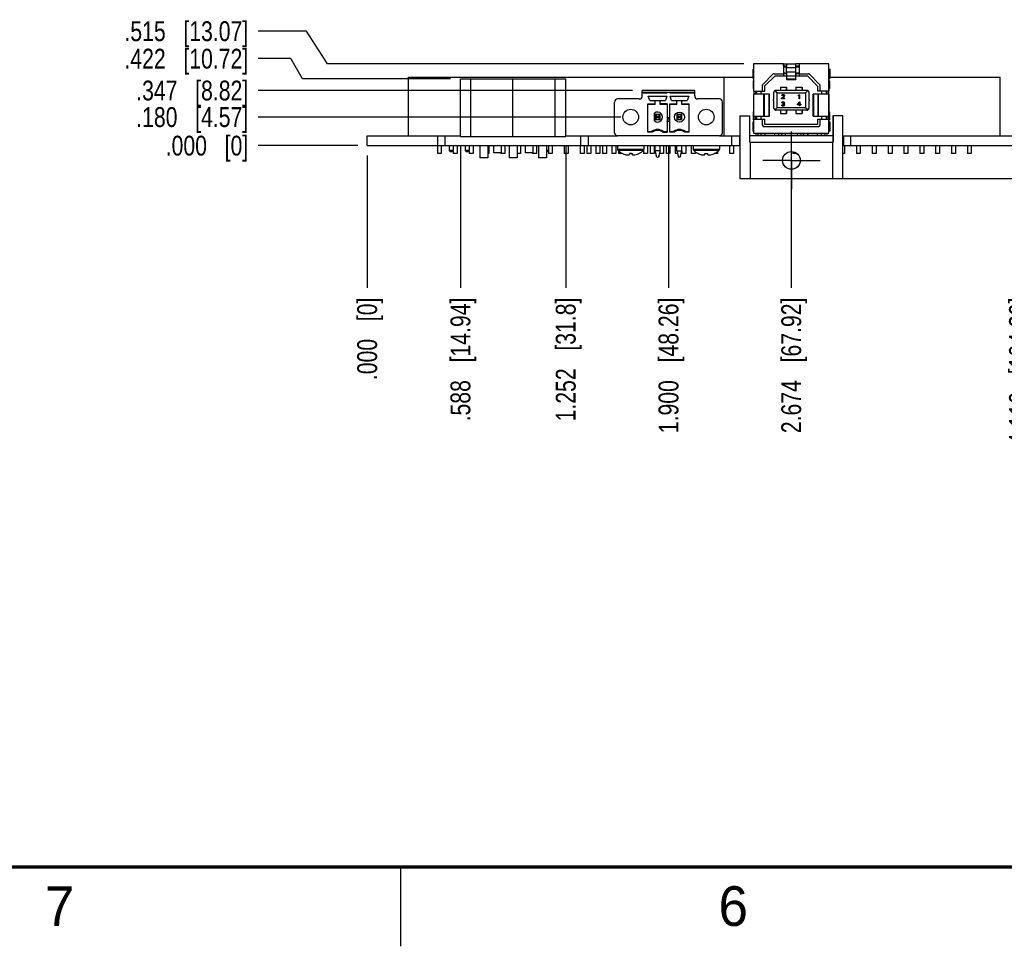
# Model space of a CAD drawing. Header units: inches. Extents: x 0 to 34, y 0 to 22.
# Tile 2 of 20: x 6.1 to 12.3, y 0 to 5.8. Entities that reach past the tile are written whole.
import ezdxf

# ---------------------------------------------------------------- set-up
doc = ezdxf.new("R2010")
doc.units = ezdxf.units.IN
doc.header["$LTSCALE"] = 1.87
doc.header["$MEASUREMENT"] = 0
doc.linetypes.add('CENTER', pattern=[0.6, 0.375, -0.075, 0.075, -0.075])
doc.layers.get('0').update_dxf_attribs({"linetype": 'CONTINUOUS'})
doc.layers.add('02___PRT_ALL_AXES', color=7, linetype='CONTINUOUS')
doc.layers.add('DIMENSIONS', color=7, linetype='CONTINUOUS')
doc.styles.get("Standard").update_dxf_attribs({"font": 'txt', "width": 0.8})
doc.styles.add('TEXTSTYLE_2', font='txt')
doc.dimstyles.new('DIMSTYLE_2', dxfattribs={"dimtxt": 0.125, "dimasz": 0.18, "dimexe": 0.125, "dimexo": 0.0625, "dimgap": 0.03125, "dimtad": 0, "dimtih": 1, "dimtoh": 1, "dimdec": 3, "dimzin": 4, "dimdsep": 46, "dimtxsty": 'STANDARD', "dimblk": '_FILLED', "dimblk1": '_FILLED', "dimblk2": '_FILLED', "dimcen": 0.09, "dimadec": 0, "dimazin": 0, "dimtp": 0.001, "dimtm": 0.001, "dimtfac": 1, "dimtdec": 3, "dimtofl": 0, "dimtmove": 0, "dimatfit": 3, "dimldrblk": '_FILLED', "dimfxl": 1, "dimtolj": 1, "dimtzin": 4, "dimarcsym": 0})

# ---------------------------------------------------------------- blocks, each defined once
blk = doc.blocks.new('*D2')
at = {"layer": 'DIMENSIONS', "color": 2, "linetype": 'CONTINUOUS'}
blk.add_line((8.8759, 5.0424), (8.8759, 4.1524), dxfattribs=at)
at = {"layer": 'DIMENSIONS', "color": 2, "linetype": 'CONTINUOUS', "insert": (8.8134, 4.0899), "char_height": 0.125, "width": 1.225, "attachment_point": 3, "rotation": 90, "line_spacing_factor": 0.9}
blk.add_mtext('.588{\\Ftxt.shx;\\W1.000000;\\H0.125000; }[14.94]', dxfattribs=at)
blk = doc.blocks.new('_FILLED')
at = {"color": 0, "linetype": 'BYBLOCK'}
blk.add_solid([(0, 0), (-1, 0.174), (-1, -0.174)], dxfattribs=at)
blk = doc.blocks.new('*D3')
at = {"layer": 'DIMENSIONS', "color": 2, "linetype": 'CONTINUOUS'}
blk.add_line((8.2879, 4.9854), (8.2879, 4.1524), dxfattribs=at)
at = {"layer": 'DIMENSIONS', "color": 2, "linetype": 'CONTINUOUS', "insert": (8.2254, 4.0899), "char_height": 0.125, "width": 0.825, "attachment_point": 3, "rotation": 90, "line_spacing_factor": 0.9}
blk.add_mtext('.000{\\Ftxt.shx;\\W1.000000;\\H0.125000; }[0]', dxfattribs=at)
blk = doc.blocks.new('*D4')
at = {"layer": 'DIMENSIONS', "color": 2, "linetype": 'CONTINUOUS'}
blk.add_line((9.5399, 5.0424), (9.5399, 4.1524), dxfattribs=at)
at = {"layer": 'DIMENSIONS', "color": 2, "linetype": 'CONTINUOUS', "insert": (9.4774, 4.0899), "char_height": 0.125, "width": 1.225, "attachment_point": 3, "rotation": 90, "line_spacing_factor": 0.9}
blk.add_mtext('1.252{\\Ftxt.shx;\\W1.000000;\\H0.125000; }[31.8]', dxfattribs=at)
blk = doc.blocks.new('*D5')
at = {"layer": 'DIMENSIONS', "color": 2, "linetype": 'CONTINUOUS'}
blk.add_line((10.1879, 5.0474), (10.1879, 4.1524), dxfattribs=at)
at = {"layer": 'DIMENSIONS', "color": 2, "linetype": 'CONTINUOUS', "insert": (10.1254, 4.0899), "char_height": 0.125, "width": 1.325, "attachment_point": 3, "rotation": 90, "line_spacing_factor": 0.9}
blk.add_mtext('1.900{\\Ftxt.shx;\\W1.000000;\\H0.125000; }[48.26]', dxfattribs=at)
blk = doc.blocks.new('*D6')
at = {"layer": 'DIMENSIONS', "color": 2, "linetype": 'CONTINUOUS'}
blk.add_line((10.9618, 5.1374), (10.9618, 4.1524), dxfattribs=at)
at = {"layer": 'DIMENSIONS', "color": 2, "linetype": 'CONTINUOUS', "insert": (10.8993, 4.0899), "char_height": 0.125, "width": 1.325, "attachment_point": 3, "rotation": 90, "line_spacing_factor": 0.9}
blk.add_mtext('2.674{\\Ftxt.shx;\\W1.000000;\\H0.125000; }[67.92]', dxfattribs=at)
blk = doc.blocks.new('*D7')
at = {"layer": 'DIMENSIONS', "color": 2, "linetype": 'CONTINUOUS'}
blk.add_line((14.3209, 5.0474), (14.3209, 4.1524), dxfattribs=at)
at = {"layer": 'DIMENSIONS', "color": 2, "linetype": 'CONTINUOUS', "insert": (14.2584, 4.0899), "char_height": 0.125, "width": 1.425, "attachment_point": 3, "rotation": 90, "line_spacing_factor": 0.9}
blk.add_mtext('6.033{\\Ftxt.shx;\\W1.000000;\\H0.125000; }[153.24]', dxfattribs=at)
blk = doc.blocks.new('*D8')
at = {"layer": 'DIMENSIONS', "color": 2, "linetype": 'CONTINUOUS'}
blk.add_line((14.0279, 5.1624), (14.0279, 4.1524), dxfattribs=at)
at = {"layer": 'DIMENSIONS', "color": 2, "linetype": 'CONTINUOUS', "insert": (13.9654, 4.0899), "char_height": 0.125, "width": 1.325, "attachment_point": 3, "rotation": 90, "line_spacing_factor": 0.9}
blk.add_mtext('5.740{\\Ftxt.shx;\\W1.000000;\\H0.125000; }[145.8]', dxfattribs=at)
blk = doc.blocks.new('*D9')
at = {"layer": 'DIMENSIONS', "color": 2, "linetype": 'CONTINUOUS'}
blk.add_line((12.3979, 5.1624), (12.3979, 4.1524), dxfattribs=at)
at = {"layer": 'DIMENSIONS', "color": 2, "linetype": 'CONTINUOUS', "insert": (12.3354, 4.0899), "char_height": 0.125, "width": 1.425, "attachment_point": 3, "rotation": 90, "line_spacing_factor": 0.9}
blk.add_mtext('4.110{\\Ftxt.shx;\\W1.000000;\\H0.125000; }[104.39]', dxfattribs=at)
blk = doc.blocks.new('*D10')
at = {"layer": 'DIMENSIONS', "color": 2, "linetype": 'CONTINUOUS'}
blk.add_line((11.2864, 4.8399), (15.0827, 4.8399), dxfattribs=at)
at = {"layer": 'DIMENSIONS', "color": 2, "linetype": 'CONTINUOUS', "insert": (15.1452, 4.9024), "char_height": 0.125, "width": 1.125, "attachment_point": 1, "line_spacing_factor": 0.9}
blk.add_mtext('.208{\\Ftxt.shx;\\W1.000000;\\H0.125000; }[5.28]', dxfattribs=at)
blk = doc.blocks.new('*D11')
at = {"layer": 'DIMENSIONS', "color": 2, "linetype": 'CONTINUOUS'}
blk.add_line((8.2296, 5.0479), (7.6004, 5.0479), dxfattribs=at)
at = {"layer": 'DIMENSIONS', "color": 2, "linetype": 'CONTINUOUS', "insert": (7.5379, 5.1104), "char_height": 0.125, "width": 0.825, "attachment_point": 3, "line_spacing_factor": 0.9}
blk.add_mtext('.000{\\Ftxt.shx;\\W1.000000;\\H0.125000; }[0]', dxfattribs=at)
blk = doc.blocks.new('*D15')
at = {"layer": 'DIMENSIONS', "color": 2, "linetype": 'CONTINUOUS'}
for p, q in [((7.8063, 5.5963), (7.6004, 5.5963)), ((7.8796, 5.4699), (7.8063, 5.5963)), ((8.8134, 5.4699), (7.8796, 5.4699))]:
    blk.add_line(p, q, dxfattribs=at)
at = {"layer": 'DIMENSIONS', "color": 2, "linetype": 'CONTINUOUS', "insert": (7.5379, 5.6588), "char_height": 0.125, "width": 1.225, "attachment_point": 3, "line_spacing_factor": 0.9}
blk.add_mtext('.422{\\Ftxt.shx;\\W1.000000;\\H0.125000; }[10.72]', dxfattribs=at)
blk = doc.blocks.new('*D16')
at = {"layer": 'DIMENSIONS', "color": 2, "linetype": 'CONTINUOUS'}
for p, q in [((7.906, 5.7694), (7.6004, 5.7694)), ((8.038, 5.5627), (7.906, 5.7694)), ((10.6624, 5.5627), (8.038, 5.5627))]:
    blk.add_line(p, q, dxfattribs=at)
at = {"layer": 'DIMENSIONS', "color": 2, "linetype": 'CONTINUOUS', "insert": (7.5379, 5.8319), "char_height": 0.125, "width": 1.225, "attachment_point": 3, "line_spacing_factor": 0.9}
blk.add_mtext('.515{\\Ftxt.shx;\\W1.000000;\\H0.125000; }[13.07]', dxfattribs=at)
blk = doc.blocks.new('*D17')
at = {"layer": 'DIMENSIONS', "color": 2, "linetype": 'CONTINUOUS'}
blk.add_line((9.96, 5.3954), (7.6004, 5.3954), dxfattribs=at)
at = {"layer": 'DIMENSIONS', "color": 2, "linetype": 'CONTINUOUS', "insert": (7.5379, 5.4579), "char_height": 0.125, "width": 1.125, "attachment_point": 3, "line_spacing_factor": 0.9}
blk.add_mtext('.347{\\Ftxt.shx;\\W1.000000;\\H0.125000; }[8.82]', dxfattribs=at)
blk = doc.blocks.new('*D18')
at = {"layer": 'DIMENSIONS', "color": 2, "linetype": 'CONTINUOUS'}
blk.add_line((9.8872, 5.228), (7.6004, 5.228), dxfattribs=at)
at = {"layer": 'DIMENSIONS', "color": 2, "linetype": 'CONTINUOUS', "insert": (7.5379, 5.2905), "char_height": 0.125, "width": 1.125, "attachment_point": 3, "line_spacing_factor": 0.9}
blk.add_mtext('.180{\\Ftxt.shx;\\W1.000000;\\H0.125000; }[4.57]', dxfattribs=at)

msp = doc.modelspace()

# ---------------------------------------------------------------- linework, layer by layer
at = {"color": 7, "linetype": 'CONTINUOUS'}
for p, q in [((10.7216, 5.4706), (10.7216, 5.5292)), ((10.7216, 5.5292), (10.7249, 5.5292)), ((10.7249, 5.5627), (10.7249, 5.391)), ((10.9126, 5.5627), (10.7249, 5.5627)), ((10.9126, 5.5627), (10.9126, 5.5011)), ((10.9323, 5.543), (10.9126, 5.543)), ((10.9127, 5.5502), (10.9127, 5.5627)), ((10.9127, 5.5627), (10.9914, 5.5627)), ((10.9127, 5.5502), (10.9323, 5.5502)), ((10.9324, 5.5627), (10.9323, 5.5502)), ((10.9323, 5.5502), (10.9323, 5.543)), ((10.9323, 5.543), (10.9323, 5.5376)), ((10.9323, 5.5122), (10.9323, 5.5376)), ((10.9913, 5.5376), (10.9323, 5.5376)), ((10.9913, 5.543), (10.9914, 5.5501)), ((10.9913, 5.5376), (10.9913, 5.543)), ((10.9913, 5.5122), (10.9913, 5.5376)), ((10.9914, 5.5501), (10.9914, 5.5627)), ((11.011, 5.543), (10.9914, 5.543)), ((11.1999, 5.5627), (10.9915, 5.5627)), ((10.9915, 5.5502), (11.011, 5.5502)), ((11.011, 5.5627), (11.011, 5.5011)), ((11.1987, 5.391), (11.1987, 5.5627)), ((11.1999, 5.457), (11.1999, 5.5627)), ((11.1999, 5.5292), (11.2047, 5.5292)), ((11.2043, 5.5292), (11.2043, 5.4706)), ((11.2047, 5.5292), (11.2047, 5.4706)), ((8.5479, 5.1099), (8.5479, 5.4799)), ((8.5479, 5.4799), (10.7216, 5.4799)), ((8.8759, 5.1049), (8.8759, 5.4699)), ((8.8759, 5.4699), (9.5399, 5.4699)), ((8.9418, 5.1049), (8.9418, 5.4699)), ((9.2073, 5.1049), (9.2073, 5.4699)), ((9.4728, 5.1049), (9.4728, 5.4699)), ((9.5399, 5.1049), (9.5399, 5.4699)), ((10.5379, 5.4799), (10.5379, 5.1099)), ((10.7249, 5.4706), (10.7216, 5.4706)), ((10.8468, 5.4982), (10.7846, 5.436)), ((10.8597, 5.4871), (10.7955, 5.4241)), ((10.7963, 5.4241), (10.8605, 5.4871)), ((10.8537, 5.5011), (10.9126, 5.5011)), ((10.8597, 5.4871), (10.9914, 5.4871)), ((10.9323, 5.5048), (10.9126, 5.5048)), ((10.9126, 5.5011), (10.9126, 5.4871)), ((10.9127, 5.5021), (10.9323, 5.5021)), ((10.913, 5.5021), (10.913, 5.4871)), ((10.9323, 5.5122), (10.9913, 5.5122)), ((10.9323, 5.5122), (10.9323, 5.502)), ((10.9323, 5.502), (10.9323, 5.4871)), ((10.9323, 5.4871), (10.9325, 5.4664)), ((10.9916, 5.4664), (10.9325, 5.4664)), ((10.9325, 5.4664), (10.9325, 5.4655)), ((10.9325, 5.4655), (10.9916, 5.4655)), ((10.9913, 5.502), (10.9913, 5.5122)), ((10.9914, 5.4871), (10.9913, 5.502)), ((11.0111, 5.5048), (10.9914, 5.5048)), ((10.9914, 5.5021), (11.0111, 5.5021)), ((10.9914, 5.4996), (10.9915, 5.4874)), ((10.9916, 5.4664), (10.9914, 5.4871)), ((10.9915, 5.4871), (11.064, 5.4871)), ((10.9916, 5.4671), (10.9916, 5.4655)), ((10.9916, 5.4655), (10.9916, 5.4664)), ((11.011, 5.5011), (11.0699, 5.5011)), ((11.0111, 5.5011), (11.0111, 5.4871)), ((11.1282, 5.4229), (11.064, 5.4871)), ((11.139, 5.436), (11.0768, 5.4982)), ((11.1995, 5.4717), (11.1997, 5.4717)), ((11.1995, 5.4717), (11.1995, 5.4666)), ((11.1995, 5.3981), (11.1995, 5.4666)), ((11.1997, 5.4666), (11.1995, 5.4666)), ((11.1997, 5.4666), (11.1997, 5.4717)), ((11.1997, 5.4666), (11.1997, 5.457)), ((11.2047, 5.4706), (11.1999, 5.4706)), ((11.2047, 5.4799), (12.2799, 5.4799)), ((12.2799, 5.1099), (12.2799, 5.4799)), ((10.7214, 5.457), (10.7214, 5.4078)), ((10.7249, 5.457), (10.7214, 5.457)), ((10.7214, 5.4078), (10.7249, 5.4078)), ((10.7817, 5.391), (10.7817, 5.429)), ((10.7955, 5.391), (10.7955, 5.4241)), ((10.7963, 5.4241), (10.7955, 5.4241)), ((10.7963, 5.391), (10.7963, 5.4241)), ((10.8933, 5.4171), (10.8932, 5.3966)), ((10.8933, 5.4171), (10.9327, 5.4171)), ((10.9326, 5.3966), (10.9327, 5.4171)), ((10.9327, 5.4171), (10.9327, 5.4154)), ((10.9327, 5.4154), (10.9329, 5.3966)), ((10.9327, 5.4059), (10.9327, 5.4073)), ((10.9328, 5.3966), (10.9327, 5.4059)), ((10.9917, 5.4171), (10.9916, 5.3966)), ((10.9917, 5.4171), (11.0311, 5.4171)), ((11.031, 5.3966), (11.0311, 5.4171)), ((11.0311, 5.4171), (11.0311, 5.4154)), ((11.0311, 5.4154), (11.0313, 5.3966)), ((11.0311, 5.4059), (11.0311, 5.4073)), ((11.0312, 5.3966), (11.0311, 5.4059)), ((11.1282, 5.4229), (11.1282, 5.391)), ((11.1419, 5.429), (11.1419, 5.391)), ((11.2041, 5.457), (11.1995, 5.457)), ((11.1995, 5.4078), (11.2041, 5.4078)), ((11.1997, 5.4078), (11.1997, 5.3981)), ((11.1999, 5.2601), (11.1999, 5.4078)), ((11.2041, 5.457), (11.2041, 5.4078)), ((11.2041, 5.457), (11.2041, 5.4078)), ((10.0028, 5.3422), (9.867, 5.3422)), ((10.0225, 5.3619), (10.0225, 5.3954)), ((10.3532, 5.3954), (10.0225, 5.3954)), ((10.0225, 5.3855), (10.3532, 5.3855)), ((10.0225, 5.3816), (10.18, 5.3816)), ((10.0696, 5.3332), (10.0603, 5.3599)), ((10.0603, 5.3599), (10.1776, 5.3599)), ((10.1776, 5.3599), (10.1684, 5.3332)), ((10.18, 5.3816), (10.18, 5.3855)), ((10.1958, 5.3816), (10.1958, 5.3855)), ((10.1958, 5.3816), (10.3532, 5.3816)), ((10.2074, 5.3332), (10.1981, 5.3599)), ((10.1981, 5.3599), (10.3154, 5.3599)), ((10.3154, 5.3599), (10.3062, 5.3332)), ((10.3532, 5.3619), (10.3532, 5.3954)), ((10.5087, 5.3422), (10.3729, 5.3422)), ((10.7249, 5.391), (10.7963, 5.391)), ((10.725, 5.2336), (10.725, 5.3714)), ((10.7894, 5.3714), (10.725, 5.3714)), ((10.7251, 5.391), (10.7251, 5.3812)), ((10.7251, 5.3812), (10.7251, 5.3714)), ((10.7377, 5.3812), (10.7376, 5.391)), ((10.7376, 5.3714), (10.7377, 5.3812)), ((10.7385, 5.391), (10.7385, 5.3714)), ((10.7419, 5.391), (10.7419, 5.3714)), ((10.7716, 5.3714), (10.7716, 5.391)), ((10.7719, 5.3714), (10.7719, 5.391)), ((10.7894, 5.3714), (10.7894, 5.2336)), ((10.7895, 5.2336), (10.7895, 5.3714)), ((10.8249, 5.3714), (10.7895, 5.3714)), ((10.7918, 5.3714), (10.7918, 5.2336)), ((10.8228, 5.2336), (10.8228, 5.3714)), ((10.8249, 5.2336), (10.8249, 5.3714)), ((10.8517, 5.3385), (10.8517, 5.3847)), ((10.8578, 5.3951), (10.8713, 5.3816)), ((10.8635, 5.3966), (11.0604, 5.3966)), ((10.8713, 5.3816), (10.8713, 5.2863)), ((10.8713, 5.3816), (11.0524, 5.3816)), ((10.901, 5.3465), (10.9157, 5.3599)), ((10.901, 5.3438), (10.901, 5.3465)), ((10.901, 5.3438), (10.901, 5.3465)), ((10.901, 5.3465), (10.901, 5.3465)), ((10.9199, 5.3438), (10.901, 5.3438)), ((10.9021, 5.3652), (10.9015, 5.3631)), ((10.9042, 5.3631), (10.9015, 5.3631)), ((10.9042, 5.3674), (10.9021, 5.3652)), ((10.9063, 5.3685), (10.9042, 5.3674)), ((10.9042, 5.3631), (10.9052, 5.3647)), ((10.9052, 5.3647), (10.9068, 5.3658)), ((10.9052, 5.3465), (10.9183, 5.3583)), ((10.9052, 5.3465), (10.9199, 5.3465)), ((10.9099, 5.369), (10.9063, 5.3685)), ((10.9068, 5.3658), (10.9094, 5.3663)), ((10.9115, 5.3663), (10.9094, 5.3663)), ((10.9099, 5.369), (10.912, 5.369)), ((10.9115, 5.3663), (10.9141, 5.3658)), ((10.9152, 5.3685), (10.912, 5.369)), ((10.9141, 5.3658), (10.9157, 5.3647)), ((10.9173, 5.3674), (10.9152, 5.3685)), ((10.9157, 5.3647), (10.9168, 5.3631)), ((10.9168, 5.3631), (10.9157, 5.3647)), ((10.9157, 5.3647), (10.9157, 5.3647)), ((10.9168, 5.362), (10.9157, 5.3599)), ((10.9157, 5.3599), (10.9168, 5.362)), ((10.9157, 5.3599), (10.9157, 5.3599)), ((10.9168, 5.362), (10.9168, 5.3631)), ((10.9168, 5.362), (10.9168, 5.3631)), ((10.9168, 5.3631), (10.9168, 5.3631)), ((10.9168, 5.362), (10.9168, 5.362)), ((10.9194, 5.3652), (10.9173, 5.3674)), ((10.9183, 5.3583), (10.9194, 5.3599)), ((10.9199, 5.3631), (10.9194, 5.3652)), ((10.9194, 5.3599), (10.9199, 5.362)), ((10.9199, 5.3631), (10.9199, 5.362)), ((10.9199, 5.3465), (10.9199, 5.3438)), ((11.0116, 5.369), (11.0084, 5.3652)), ((11.0084, 5.361), (11.0084, 5.3652)), ((11.0085, 5.3652), (11.0084, 5.3652)), ((11.0084, 5.361), (11.0116, 5.3647)), ((11.0116, 5.369), (11.0147, 5.369)), ((11.0116, 5.3438), (11.0116, 5.3647)), ((11.0147, 5.3438), (11.0116, 5.3438)), ((11.0147, 5.369), (11.0147, 5.3438)), ((11.066, 5.3951), (11.0524, 5.3816)), ((11.0524, 5.3816), (11.0524, 5.2863)), ((11.0722, 5.3847), (11.0722, 5.3385)), ((11.0729, 5.3847), (11.0722, 5.3847)), ((11.0729, 5.3847), (11.0729, 5.3385)), ((11.0997, 5.2336), (11.0997, 5.3714)), ((11.1989, 5.3714), (11.0997, 5.3714)), ((11.1017, 5.3714), (11.1017, 5.2336)), ((11.199, 5.391), (11.1282, 5.391)), ((11.1324, 5.2336), (11.1324, 5.3714)), ((11.1345, 5.2336), (11.1345, 5.3714)), ((11.1531, 5.391), (11.1531, 5.3714)), ((11.1829, 5.391), (11.1829, 5.3714)), ((11.1835, 5.3714), (11.1835, 5.391)), ((11.1864, 5.391), (11.1865, 5.3812)), ((11.1865, 5.3812), (11.1864, 5.3714)), ((11.1989, 5.3714), (11.1989, 5.2336)), ((11.199, 5.3812), (11.199, 5.391)), ((11.199, 5.3714), (11.199, 5.3812)), ((11.1995, 5.3981), (11.1997, 5.3981)), ((11.1995, 5.3981), (11.1995, 5.393)), ((11.1997, 5.393), (11.1995, 5.393)), ((11.1997, 5.393), (11.1997, 5.3981)), ((9.8473, 5.1296), (9.8473, 5.3225)), ((10.058, 5.1322), (10.058, 5.3121)), ((10.058, 5.3121), (10.1032, 5.3121)), ((10.1032, 5.3068), (10.058, 5.3068)), ((10.0696, 5.3332), (10.1684, 5.3332)), ((10.1032, 5.3068), (10.1032, 5.3253)), ((10.1347, 5.3068), (10.1347, 5.3253)), ((10.18, 5.3121), (10.1347, 5.3121)), ((10.18, 5.3068), (10.1347, 5.3068)), ((10.18, 5.3121), (10.18, 5.1322)), ((10.1958, 5.1322), (10.1958, 5.3121)), ((10.1958, 5.3121), (10.241, 5.3121)), ((10.241, 5.3068), (10.1958, 5.3068)), ((10.2074, 5.3332), (10.3062, 5.3332)), ((10.241, 5.3068), (10.241, 5.3253)), ((10.2725, 5.3068), (10.2725, 5.3253)), ((10.2725, 5.3121), (10.3178, 5.3121)), ((10.3178, 5.3068), (10.2725, 5.3068)), ((10.3178, 5.1322), (10.3178, 5.3121)), ((10.5284, 5.1296), (10.5284, 5.3225)), ((10.8517, 5.2832), (10.8517, 5.3294)), ((10.8578, 5.2728), (10.8713, 5.2863)), ((11.0524, 5.2863), (10.8713, 5.2863)), ((10.901, 5.3038), (10.9015, 5.3022)), ((10.901, 5.3038), (10.9036, 5.3038)), ((10.9021, 5.3194), (10.9015, 5.3172)), ((10.9042, 5.3172), (10.9015, 5.3172)), ((10.9015, 5.3022), (10.9026, 5.3006)), ((10.9016, 5.3172), (10.9021, 5.3194)), ((10.9026, 5.3006), (10.9016, 5.3022)), ((10.9042, 5.3215), (10.9021, 5.3194)), ((10.9021, 5.3194), (10.9042, 5.3215)), ((10.9021, 5.3194), (10.9021, 5.3194)), ((10.9042, 5.2995), (10.9026, 5.3006)), ((10.9042, 5.3028), (10.9036, 5.3038)), ((10.9063, 5.3226), (10.9042, 5.3215)), ((10.9042, 5.3172), (10.9052, 5.3188)), ((10.9052, 5.3017), (10.9042, 5.3028)), ((10.9042, 5.2995), (10.9063, 5.2985)), ((10.9052, 5.3188), (10.9068, 5.3199)), ((10.9063, 5.3011), (10.9052, 5.3017)), ((10.9099, 5.3231), (10.9063, 5.3226)), ((10.9089, 5.3006), (10.9063, 5.3011)), ((10.9063, 5.2985), (10.9084, 5.2979)), ((10.9068, 5.3199), (10.9094, 5.3204)), ((10.9126, 5.2979), (10.9084, 5.2979)), ((10.9089, 5.3006), (10.912, 5.3006)), ((10.9115, 5.3204), (10.9094, 5.3204)), ((10.9094, 5.3097), (10.9094, 5.3119)), ((10.9094, 5.3119), (10.9115, 5.3119)), ((10.9115, 5.3097), (10.9094, 5.3097)), ((10.9099, 5.3231), (10.911, 5.3231)), ((10.9147, 5.3226), (10.911, 5.3231)), ((10.9115, 5.3204), (10.9141, 5.3199)), ((10.9147, 5.3129), (10.9115, 5.3119)), ((10.9115, 5.3097), (10.9147, 5.3092)), ((10.9147, 5.3011), (10.912, 5.3006)), ((10.9126, 5.2979), (10.9147, 5.2985)), ((10.9141, 5.3199), (10.9157, 5.3188)), ((10.9168, 5.3215), (10.9147, 5.3226)), ((10.9157, 5.314), (10.9147, 5.3129)), ((10.9147, 5.3129), (10.9157, 5.314)), ((10.9147, 5.3092), (10.9162, 5.3081)), ((10.9157, 5.3017), (10.9147, 5.3011)), ((10.9147, 5.2985), (10.9168, 5.2995)), ((10.9157, 5.3188), (10.9168, 5.3172)), ((10.9168, 5.3172), (10.9157, 5.3188)), ((10.9157, 5.3188), (10.9157, 5.3188)), ((10.9168, 5.3162), (10.9157, 5.314)), ((10.9157, 5.314), (10.9168, 5.3162)), ((10.9157, 5.3108), (10.9178, 5.3124)), ((10.9183, 5.3097), (10.9157, 5.3108)), ((10.9168, 5.3028), (10.9157, 5.3017)), ((10.9157, 5.3017), (10.9168, 5.3028)), ((10.9162, 5.3081), (10.9173, 5.306)), ((10.9173, 5.306), (10.9162, 5.3081)), ((10.9162, 5.3081), (10.9162, 5.3081)), ((10.9189, 5.3194), (10.9168, 5.3215)), ((10.9168, 5.3162), (10.9168, 5.3172)), ((10.9168, 5.3162), (10.9168, 5.3172)), ((10.9168, 5.3172), (10.9168, 5.3172)), ((10.9168, 5.3162), (10.9168, 5.3162)), ((10.9173, 5.3038), (10.9168, 5.3028)), ((10.9168, 5.3028), (10.9173, 5.3038)), ((10.9168, 5.2995), (10.9183, 5.3006)), ((10.9173, 5.3038), (10.9173, 5.306)), ((10.9173, 5.3038), (10.9173, 5.306)), ((10.9173, 5.306), (10.9173, 5.306)), ((10.9173, 5.3038), (10.9173, 5.3038)), ((10.9178, 5.3124), (10.9189, 5.314)), ((10.9194, 5.3081), (10.9183, 5.3097)), ((10.9183, 5.3006), (10.9194, 5.3022)), ((10.9194, 5.3172), (10.9189, 5.3194)), ((10.9189, 5.314), (10.9194, 5.3162)), ((10.9194, 5.3172), (10.9194, 5.3162)), ((10.9199, 5.306), (10.9194, 5.3081)), ((10.9194, 5.3022), (10.9199, 5.3038)), ((10.9199, 5.306), (10.9199, 5.3038)), ((11.0139, 5.3231), (11.0013, 5.3087)), ((11.0013, 5.3087), (11.0029, 5.3105)), ((11.0013, 5.3054), (11.0013, 5.3087)), ((11.0013, 5.3054), (11.0013, 5.3087)), ((11.0013, 5.3087), (11.0013, 5.3087)), ((11.0139, 5.3054), (11.0013, 5.3054)), ((11.005, 5.3087), (11.0139, 5.3188)), ((11.005, 5.3087), (11.0139, 5.3087)), ((11.0139, 5.3231), (11.0171, 5.3231)), ((11.0139, 5.3087), (11.0139, 5.3188)), ((11.0139, 5.2979), (11.0139, 5.3054)), ((11.0171, 5.2979), (11.0139, 5.2979)), ((11.0171, 5.3231), (11.0171, 5.3087)), ((11.0171, 5.3087), (11.0223, 5.3087)), ((11.0171, 5.3054), (11.0171, 5.2979)), ((11.0223, 5.3054), (11.0171, 5.3054)), ((11.0223, 5.3087), (11.0223, 5.3054)), ((11.066, 5.2728), (11.0524, 5.2863)), ((11.0722, 5.3294), (11.0722, 5.2832)), ((11.0722, 5.2832), (11.0729, 5.2832)), ((11.0729, 5.3294), (11.0729, 5.2832)), ((10.0993, 5.2035), (10.0993, 5.2526)), ((10.1032, 5.2438), (10.1032, 5.2123)), ((10.1032, 5.2438), (10.1138, 5.2332)), ((10.1347, 5.2438), (10.1032, 5.2438)), ((10.1138, 5.2229), (10.1032, 5.2123)), ((10.1138, 5.2229), (10.1138, 5.2332)), ((10.1138, 5.2332), (10.1242, 5.2332)), ((10.1242, 5.2229), (10.1138, 5.2229)), ((10.1242, 5.2332), (10.1347, 5.2438)), ((10.1242, 5.2332), (10.1242, 5.2229)), ((10.1347, 5.2123), (10.1242, 5.2229)), ((10.1347, 5.2123), (10.1347, 5.2438)), ((10.1805, 5.2005), (10.1879, 5.228)), ((10.1879, 5.228), (10.1953, 5.2005)), ((10.241, 5.2438), (10.241, 5.2123)), ((10.241, 5.2438), (10.2516, 5.2332)), ((10.2725, 5.2438), (10.241, 5.2438)), ((10.2516, 5.2229), (10.241, 5.2123)), ((10.2516, 5.2229), (10.2516, 5.2332)), ((10.2516, 5.2332), (10.262, 5.2332)), ((10.262, 5.2229), (10.2516, 5.2229)), ((10.262, 5.2332), (10.2725, 5.2438)), ((10.262, 5.2332), (10.262, 5.2229)), ((10.2725, 5.2123), (10.262, 5.2229)), ((10.2725, 5.2123), (10.2725, 5.2438)), ((10.7004, 5.2349), (10.7011, 5.2349)), ((10.7011, 5.0699), (10.7011, 5.2349)), ((10.7214, 5.2601), (10.7214, 5.2109)), ((10.725, 5.2601), (10.7214, 5.2601)), ((10.725, 5.2336), (10.7894, 5.2336)), ((10.7251, 5.2336), (10.7251, 5.2237)), ((10.7251, 5.2237), (10.7251, 5.2139)), ((10.7377, 5.2237), (10.7376, 5.2336)), ((10.7376, 5.2139), (10.7377, 5.2237)), ((10.7382, 5.2139), (10.7382, 5.2336)), ((10.7419, 5.2336), (10.7419, 5.2139)), ((10.7716, 5.2139), (10.7716, 5.2336)), ((10.7719, 5.2139), (10.7719, 5.2336)), ((10.7895, 5.2336), (10.8249, 5.2336)), ((11.0604, 5.2714), (10.8635, 5.2714)), ((10.8932, 5.2714), (10.8933, 5.2508)), ((10.8933, 5.2508), (10.9327, 5.2508)), ((10.9327, 5.2508), (10.9326, 5.2714)), ((10.9327, 5.262), (10.9328, 5.2714)), ((10.9329, 5.2714), (10.9327, 5.2525)), ((10.9327, 5.2525), (10.9327, 5.2508)), ((10.9916, 5.2714), (10.9917, 5.2508)), ((10.9917, 5.2508), (11.0311, 5.2508)), ((11.0311, 5.2508), (11.031, 5.2714)), ((11.0311, 5.262), (11.0312, 5.2714)), ((11.0313, 5.2714), (11.0311, 5.2525)), ((11.0311, 5.2525), (11.0311, 5.2508)), ((11.0997, 5.2336), (11.1989, 5.2336)), ((11.1531, 5.2336), (11.1531, 5.2139)), ((11.1829, 5.2336), (11.1829, 5.2139)), ((11.1831, 5.2336), (11.1831, 5.2139)), ((11.1864, 5.2336), (11.1865, 5.2237)), ((11.1865, 5.2237), (11.1864, 5.2139)), ((11.199, 5.2237), (11.199, 5.2336)), ((11.199, 5.2139), (11.199, 5.2237)), ((11.1995, 5.2749), (11.1997, 5.2749)), ((11.1995, 5.2749), (11.1995, 5.2698)), ((11.1995, 5.2013), (11.1995, 5.2698)), ((11.1997, 5.2698), (11.1995, 5.2698)), ((11.2041, 5.2601), (11.1995, 5.2601)), ((11.1997, 5.2698), (11.1997, 5.2749)), ((11.1997, 5.2698), (11.1997, 5.2601)), ((11.2041, 5.2601), (11.2041, 5.2109)), ((11.2041, 5.2601), (11.2041, 5.2109)), ((11.2246, 5.2349), (11.2246, 5.0699)), ((11.2254, 5.2349), (11.2246, 5.2349)), ((10.1032, 5.2123), (10.1347, 5.2123)), ((10.1953, 5.2005), (10.1805, 5.2005)), ((10.241, 5.2123), (10.2725, 5.2123)), ((10.7214, 5.2109), (10.7249, 5.2109)), ((10.7216, 5.1387), (10.7216, 5.1973)), ((10.7216, 5.1973), (10.7249, 5.1973)), ((10.7249, 5.2139), (10.7249, 5.1273)), ((10.7249, 5.2139), (10.7963, 5.2139)), ((10.7817, 5.1767), (10.7817, 5.2139)), ((10.7817, 5.1767), (10.7817, 5.1767)), ((11.1321, 5.1668), (10.7915, 5.1668)), ((10.7955, 5.1808), (10.7955, 5.2139)), ((11.1282, 5.1808), (10.7955, 5.1808)), ((10.7963, 5.1808), (10.7963, 5.2139)), ((11.1282, 5.2139), (11.1282, 5.1808)), ((11.1282, 5.2139), (11.199, 5.2139)), ((11.1419, 5.2139), (11.1419, 5.1767)), ((11.1987, 5.1273), (11.1987, 5.2139)), ((11.1995, 5.2109), (11.2041, 5.2109)), ((11.1995, 5.2013), (11.1997, 5.2013)), ((11.1995, 5.2013), (11.1995, 5.1962)), ((11.1997, 5.1962), (11.1995, 5.1962)), ((11.1997, 5.2109), (11.1997, 5.2013)), ((11.1997, 5.1962), (11.1997, 5.2013)), ((11.1999, 5.1273), (11.1999, 5.2109)), ((11.1999, 5.1973), (11.2047, 5.1973)), ((11.2043, 5.1973), (11.2043, 5.1387)), ((11.2047, 5.1973), (11.2047, 5.1387)), ((8.2879, 5.0479), (8.2879, 5.1099)), ((8.8759, 5.1049), (9.5399, 5.1049)), ((10.5087, 5.1099), (9.867, 5.1099)), ((10.058, 5.1375), (10.0835, 5.1375)), ((10.0854, 5.1322), (10.058, 5.1322)), ((10.1526, 5.1322), (10.18, 5.1322)), ((10.1544, 5.1375), (10.18, 5.1375)), ((10.1958, 5.1375), (10.2213, 5.1375)), ((10.2231, 5.1322), (10.1958, 5.1322)), ((10.3178, 5.1322), (10.2904, 5.1322)), ((10.2922, 5.1375), (10.3178, 5.1375)), ((10.7249, 5.1387), (10.7216, 5.1387)), ((10.7249, 5.1273), (11.1999, 5.1273)), ((10.7512, 5.1249), (11.1725, 5.1249)), ((10.7714, 5.1099), (10.7714, 5.1249)), ((10.797, 5.1099), (10.797, 5.1249)), ((10.7974, 5.1099), (10.7974, 5.1249)), ((10.8584, 5.1099), (10.8584, 5.1249)), ((10.884, 5.1099), (10.884, 5.1249)), ((10.8846, 5.1099), (10.8846, 5.1249)), ((10.9021, 5.1099), (10.9021, 5.1249)), ((10.9257, 5.1099), (10.9257, 5.1249)), ((10.9259, 5.1099), (10.9259, 5.1249)), ((11.0005, 5.1099), (11.0005, 5.1249)), ((11.0241, 5.1099), (11.0241, 5.1249)), ((11.0243, 5.1099), (11.0243, 5.1249)), ((11.0415, 5.1099), (11.0415, 5.1249)), ((11.067, 5.1099), (11.067, 5.1249)), ((11.0677, 5.1099), (11.0677, 5.1249)), ((11.1277, 5.1099), (11.1277, 5.1249)), ((11.1532, 5.1099), (11.1532, 5.1249)), ((11.1537, 5.1099), (11.1537, 5.1249)), ((11.2047, 5.1387), (11.1999, 5.1387)), ((8.7304, 5.0479), (8.7304, 4.9979)), ((8.7554, 5.0479), (8.7554, 4.9979)), ((8.8054, 5.0479), (8.8054, 5.0179)), ((8.8304, 5.0479), (8.8304, 4.9979)), ((8.8554, 5.0479), (8.8554, 4.9979)), ((8.9054, 5.0479), (8.9054, 5.0179)), ((8.9304, 5.0479), (8.9304, 4.9979)), ((8.9554, 5.0479), (8.9554, 4.9979)), ((8.9979, 5.0479), (8.9979, 4.9709)), ((9.0479, 5.0479), (9.0479, 4.9709)), ((9.0554, 5.0479), (9.0554, 4.9979)), ((9.0839, 5.0479), (9.0839, 5.0029)), ((9.1319, 5.0479), (9.1319, 5.0029)), ((9.1554, 5.0479), (9.1554, 4.9979)), ((9.1829, 5.0479), (9.1829, 4.9709)), ((9.2329, 5.0479), (9.2329, 4.9709)), ((9.2554, 5.0479), (9.2554, 4.9979)), ((9.2839, 5.0479), (9.2839, 5.0029)), ((9.3319, 5.0479), (9.3319, 5.0029)), ((9.3554, 5.0479), (9.3554, 4.9979)), ((9.3679, 5.0479), (9.3679, 4.9709)), ((9.4179, 5.0479), (9.4179, 4.9709)), ((9.4304, 5.0479), (9.4304, 4.9979)), ((9.4554, 5.0479), (9.4554, 4.9979)), ((9.5304, 5.0479), (9.5304, 4.9979)), ((9.5554, 5.0479), (9.5554, 4.9979)), ((9.6304, 5.0479), (9.6304, 4.9979)), ((9.6554, 5.0479), (9.6554, 4.9979)), ((9.6724, 5.0479), (9.6724, 4.9979)), ((9.6974, 5.0479), (9.6974, 4.9979)), ((9.7304, 5.0479), (9.7304, 4.9979)), ((9.7554, 5.0479), (9.7554, 4.9979)), ((9.7724, 5.0479), (9.7724, 4.9979)), ((9.7974, 5.0479), (9.7974, 4.9979)), ((9.8304, 5.0479), (9.8304, 4.9979)), ((9.8554, 5.0479), (9.8554, 4.9979)), ((9.8662, 5.0479), (9.8662, 5.0262)), ((10.0332, 5.0479), (10.0332, 5.0262)), ((10.0554, 5.0479), (10.0554, 4.9979)), ((10.0724, 5.0479), (10.0724, 4.9979)), ((10.0974, 5.0479), (10.0974, 4.9979)), ((10.1032, 5.0155), (10.1032, 5.0479)), ((10.1347, 5.0155), (10.1347, 5.0479)), ((10.1554, 5.0479), (10.1554, 4.9979)), ((10.1724, 5.0479), (10.1724, 4.9979)), ((10.1974, 5.0479), (10.1974, 4.9979)), ((10.2304, 5.0479), (10.2304, 4.9979)), ((10.241, 5.0155), (10.241, 5.0479)), ((10.2725, 5.0155), (10.2725, 5.0479)), ((10.2974, 5.0479), (10.2974, 4.9979)), ((10.3304, 5.0479), (10.3304, 4.9979)), ((10.3426, 5.0479), (10.3426, 5.0262)), ((10.5096, 5.0479), (10.5096, 5.0262)), ((10.5724, 5.0479), (10.5724, 4.9979)), ((10.5974, 5.0479), (10.5974, 4.9979)), ((11.2974, 5.0479), (11.2974, 4.9979)), ((11.3724, 5.0479), (11.3724, 4.9979)), ((11.3974, 5.0479), (11.3974, 4.9979)), ((11.4724, 5.0479), (11.4724, 4.9979)), ((11.4974, 5.0479), (11.4974, 4.9979)), ((11.5724, 5.0479), (11.5724, 4.9979)), ((11.5974, 5.0479), (11.5974, 4.9979)), ((11.6724, 5.0479), (11.6724, 4.9979)), ((11.6974, 5.0479), (11.6974, 4.9979)), ((11.7724, 5.0479), (11.7724, 4.9979)), ((11.7974, 5.0479), (11.7974, 4.9979)), ((11.8724, 5.0479), (11.8724, 4.9979)), ((11.8974, 5.0479), (11.8974, 4.9979)), ((11.9724, 5.0479), (11.9724, 4.9979)), ((11.9974, 5.0479), (11.9974, 4.9979)), ((12.0724, 5.0479), (12.0724, 4.9979)), ((12.0974, 5.0479), (12.0974, 4.9979)), ((8.7554, 4.9979), (8.7304, 4.9979)), ((8.8054, 5.0179), (8.8134, 5.0099)), ((8.8304, 5.0179), (8.8054, 5.0179)), ((8.8224, 5.0099), (8.8134, 5.0099)), ((8.8304, 5.0179), (8.8224, 5.0099)), ((8.8554, 4.9979), (8.8304, 4.9979)), ((8.9054, 5.0179), (8.9134, 5.0099)), ((8.9304, 5.0179), (8.9054, 5.0179)), ((8.9224, 5.0099), (8.9134, 5.0099)), ((8.9304, 5.0179), (8.9224, 5.0099)), ((8.9554, 4.9979), (8.9304, 4.9979)), ((9.0479, 4.9709), (8.9979, 4.9709)), ((9.0554, 4.9979), (9.0479, 4.9979)), ((9.1319, 5.0029), (9.0839, 5.0029)), ((9.1304, 5.0029), (9.1304, 4.9979)), ((9.1554, 4.9979), (9.1304, 4.9979)), ((9.2329, 4.9709), (9.1829, 4.9709)), ((9.2554, 4.9979), (9.2329, 4.9979)), ((9.3319, 5.0029), (9.2839, 5.0029)), ((9.3304, 5.0029), (9.3304, 4.9979)), ((9.3554, 4.9979), (9.3304, 4.9979)), ((9.4179, 4.9709), (9.3679, 4.9709)), ((9.4304, 5.0179), (9.4179, 5.0179)), ((9.4224, 5.0099), (9.4179, 5.0099)), ((9.4304, 5.0179), (9.4224, 5.0099)), ((9.4554, 4.9979), (9.4304, 4.9979)), ((9.5554, 4.9979), (9.5304, 4.9979)), ((9.6554, 4.9979), (9.6304, 4.9979)), ((9.6974, 4.9979), (9.6724, 4.9979)), ((9.7554, 4.9979), (9.7304, 4.9979)), ((9.7974, 4.9979), (9.7724, 4.9979)), ((9.8554, 4.9979), (9.8304, 4.9979)), ((9.8662, 5.0262), (10.0332, 5.0262)), ((9.8691, 5.0191), (10.0302, 5.0191)), ((9.8724, 5.0163), (9.8724, 4.9979)), ((9.8974, 4.9979), (9.8724, 4.9979)), ((9.8974, 4.9987), (9.8974, 4.9979)), ((9.8977, 4.9985), (9.8979, 4.9987)), ((9.8979, 4.9987), (9.8981, 4.9986)), ((9.8981, 4.9986), (9.8984, 4.9985)), ((9.9412, 4.9985), (9.9412, 4.9987)), ((9.9412, 4.9918), (9.9412, 4.9985)), ((9.9554, 4.9979), (9.9412, 4.9979)), ((9.9554, 4.9986), (9.9554, 4.9979)), ((9.9582, 4.9987), (9.9582, 4.9985)), ((9.9582, 4.9985), (9.9582, 4.9918)), ((10.0015, 4.9987), (10.0017, 4.9985)), ((10.0304, 5.0191), (10.0304, 4.9979)), ((10.0554, 4.9979), (10.0304, 4.9979)), ((10.0974, 4.9979), (10.0724, 4.9979)), ((10.1138, 4.9761), (10.1032, 5.0155)), ((10.1347, 5.0155), (10.1032, 5.0155)), ((10.1138, 4.9761), (10.1242, 4.9761)), ((10.1347, 5.0155), (10.1242, 4.9761)), ((10.1304, 4.9992), (10.1304, 4.9979)), ((10.1554, 4.9979), (10.1304, 4.9979)), ((10.1974, 4.9979), (10.1724, 4.9979)), ((10.2457, 4.9979), (10.2304, 4.9979)), ((10.241, 5.0155), (10.2516, 4.9761)), ((10.241, 5.0155), (10.2725, 5.0155)), ((10.262, 4.9761), (10.2516, 4.9761)), ((10.262, 4.9761), (10.2725, 5.0155)), ((10.2724, 5.0149), (10.2724, 4.9979)), ((10.2974, 4.9979), (10.2724, 4.9979)), ((10.3554, 4.9979), (10.3304, 4.9979)), ((10.3426, 5.0262), (10.5096, 5.0262)), ((10.3455, 5.0191), (10.5066, 5.0191)), ((10.3554, 5.0106), (10.3554, 4.9979)), ((10.3724, 4.9993), (10.3724, 4.9979)), ((10.3759, 4.9979), (10.3724, 4.9979)), ((10.3741, 4.9985), (10.3742, 4.9987)), ((10.3742, 4.9987), (10.3745, 4.9986)), ((10.3745, 4.9986), (10.3748, 4.9985)), ((10.4176, 4.9985), (10.4176, 4.9987)), ((10.4176, 4.9918), (10.4176, 4.9985)), ((10.4345, 4.9987), (10.4346, 4.9985)), ((10.4346, 4.9985), (10.4346, 4.9918)), ((10.4974, 4.9979), (10.4763, 4.9979)), ((10.4779, 4.9987), (10.4781, 4.9985)), ((10.4974, 5.0112), (10.4974, 4.9979)), ((10.5974, 4.9979), (10.5724, 4.9979)), ((10.9257, 4.9914), (10.9214, 4.9914)), ((10.9257, 4.9914), (10.9257, 4.9959)), ((10.9259, 4.9914), (10.9259, 4.996)), ((10.9629, 5.0109), (10.9629, 5.0104)), ((10.9724, 5.0095), (10.9724, 4.9979)), ((10.9974, 4.9979), (10.9724, 4.9979)), ((10.9974, 4.9987), (10.9974, 4.9979)), ((11.0005, 4.9914), (11.0005, 4.9955)), ((11.0044, 4.9914), (11.0005, 4.9914)), ((11.2974, 4.9979), (11.2879, 4.9979)), ((11.3974, 4.9979), (11.3724, 4.9979)), ((11.4974, 4.9979), (11.4724, 4.9979)), ((11.5974, 4.9979), (11.5724, 4.9979)), ((11.6974, 4.9979), (11.6724, 4.9979)), ((11.7974, 4.9979), (11.7724, 4.9979)), ((11.8974, 4.9979), (11.8724, 4.9979)), ((11.9974, 4.9979), (11.9724, 4.9979)), ((12.0974, 4.9979), (12.0724, 4.9979)), ((10.9629, 4.8989), (10.9629, 4.8994))]:
    msp.add_line(p, q, dxfattribs=at)
at = {"color": 3, "linetype": 'CONTINUOUS'}
for p, q in [((10.6379, 5.2349), (10.6379, 4.8399)), ((10.6379, 5.2349), (10.7004, 5.2349)), ((10.7004, 5.0699), (10.7004, 5.2349)), ((11.2254, 5.2349), (11.2254, 5.0699)), ((11.2879, 5.2349), (11.2254, 5.2349)), ((11.2879, 4.8399), (11.2879, 5.2349)), ((10.7004, 5.0699), (11.2254, 5.0699)), ((10.7019, 5.0699), (10.7019, 4.8399)), ((11.2239, 4.8399), (11.2239, 5.0699)), ((10.6379, 4.8399), (11.2879, 4.8399))]:
    msp.add_line(p, q, dxfattribs=at)
at = {"color": 2, "linetype": 'CONTINUOUS'}
msp.add_line((8.5, 0), (8.5, 0.5), dxfattribs=at)
at = {"color": 7, "linetype": 'CONTINUOUS', "const_width": 0.02}
msp.add_lwpolyline([(0.5, 0.5), (33.5, 0.5)], dxfattribs=at)
at = {"color": 7, "linetype": 'CONTINUOUS'}
for centre, radius in [((9.9497, 5.228), 0.0492), ((10.4261, 5.228), 0.0492), ((10.2568, 5.228), 0.0315), ((10.9629, 4.9549), 0.0555)]:
    msp.add_circle(centre, radius, dxfattribs=at)
for centre, radius, start, end in [((10.8537, 5.4912), 0.00984, 89.99786, 135.00227), ((5.0892, 5.4499), 5.9025, 0.21632, 0.36394), ((11.0699, 5.4912), 0.00984, 44.99773, 90.00214), ((10.7915, 5.429), 0.00984, 134.99795, 180.00217), ((11.1321, 5.429), 0.00984, 359.99783, 45.00205), ((9.867, 5.3225), 0.0197, 90, 180), ((10.0028, 5.3619), 0.0197, 270, 360), ((10.3729, 5.3619), 0.0197, 180, 270), ((10.5087, 5.3225), 0.0197, 0, 90), ((11.0611, 5.3847), 0.0118, 0.00425, 89.99557), ((10.0954, 5.3253), 0.00787, 0, 90), ((10.1426, 5.3253), 0.00787, 90, 180), ((10.2332, 5.3253), 0.00787, 0, 90), ((10.2804, 5.3253), 0.00787, 90, 180), ((11.0611, 5.2832), 0.0118, 270.00443, 359.99575), ((11.0729, 5.334), 0.00453, 270.00309, 89.99691), ((10.119, 5.228), 0.0315, 231.31781, 128.68219), ((10.7915, 5.1767), 0.00984, 180.00425, 269.99557), ((11.1321, 5.1767), 0.00984, 270.00443, 359.99575), ((9.867, 5.1296), 0.0197, 180, 270), ((10.119, 5.0903), 0.0591, 53.1301, 126.8699), ((10.4139, 5.2476), 0.3482, 198.42332, 199.34049), ((10.119, 5.0903), 0.0538, 51.29582, 128.70418), ((9.824, 5.2476), 0.3482, 340.65951, 341.57668), ((10.2568, 5.0903), 0.0591, 53.1301, 126.8699), ((10.5517, 5.2476), 0.3482, 198.42332, 199.34049), ((10.2568, 5.0903), 0.0538, 51.29582, 128.70418), ((9.9618, 5.2476), 0.3482, 340.65951, 341.57668), ((10.5087, 5.1296), 0.0197, 270, 360), ((10.7512, 5.1347), 0.00984, 229.46247, 270.00161), ((11.1725, 5.1347), 0.00984, 269.99839, 310.53753), ((9.8762, 5.0262), 0.01, 180, 225.19269), ((9.9497, 5.1002), 0.1143, 225.19269, 242.90493), ((9.9497, 5.1002), 0.114, 243.2508, 252.1171), ((9.9376, 5.0743), 0.0856, 254.49385, 257.43051), ((9.9374, 5.0736), 0.0849, 257.43303, 260.30514), ((9.9373, 5.073), 0.0844, 260.30702, 263.17959), ((9.9373, 5.0727), 0.084, 263.18115, 266.04731), ((9.9281, 5.0173), 0.0286, 276.82773, 281.50532), ((9.9279, 5.0183), 0.0297, 281.49591, 286.1529), ((9.9275, 5.0198), 0.0312, 286.13826, 290.86602), ((9.9267, 5.0219), 0.0334, 290.84594, 295.71176), ((9.9497, 5.1332), 0.1348, 266.39597, 273.60395), ((9.9729, 5.0223), 0.0339, 244.31961, 249.12269), ((9.972, 5.0201), 0.0315, 249.15749, 253.83823), ((9.9715, 5.0185), 0.0299, 253.86421, 258.48698), ((9.9713, 5.0175), 0.0288, 258.50612, 263.16083), ((9.962, 5.0733), 0.0846, 273.97234, 285.53292), ((9.9497, 5.1002), 0.114, 287.8829, 296.7492), ((9.9497, 5.1011), 0.1147, 296.5511, 296.84726), ((9.9497, 5.1002), 0.1143, 297.09507, 314.80731), ((10.0232, 5.0262), 0.01, 314.80731, 360), ((10.3526, 5.0262), 0.01, 180, 225.19269), ((10.4261, 5.1002), 0.1143, 225.19269, 242.90493), ((10.4261, 5.1002), 0.114, 243.2508, 252.1171), ((10.414, 5.0743), 0.0856, 254.49385, 257.43051), ((10.4138, 5.0736), 0.0849, 257.43303, 260.30514), ((10.4137, 5.073), 0.0844, 260.30702, 263.17959), ((10.4137, 5.0727), 0.084, 263.18115, 266.04731), ((10.4045, 5.0173), 0.0286, 276.82773, 281.50532), ((10.4043, 5.0183), 0.0297, 281.49591, 286.1529), ((10.4038, 5.0198), 0.0312, 286.13826, 290.86602), ((10.4031, 5.0219), 0.0334, 290.84594, 295.71176), ((10.4261, 5.1332), 0.1348, 266.39597, 273.60395), ((10.4492, 5.0223), 0.0339, 244.31961, 249.12269), ((10.4484, 5.0201), 0.0315, 249.15749, 253.83823), ((10.4479, 5.0185), 0.0299, 253.86421, 258.48698), ((10.4477, 5.0175), 0.0288, 258.50612, 263.16083), ((10.4384, 5.0733), 0.0846, 273.97234, 285.53292), ((10.4261, 5.1002), 0.114, 287.8829, 296.7492), ((10.4261, 5.1011), 0.1147, 296.5511, 296.84726), ((10.4261, 5.1002), 0.1143, 297.09507, 314.80731), ((10.4996, 5.0262), 0.01, 314.80731, 360)]:
    msp.add_arc(centre, radius, start, end, dxfattribs=at)
for centre, major_axis, ratio, start_param, end_param in [((10.8635, 5.3847), (0, 0.0118), 0.995678, 0.498642, 1.570796), ((10.8635, 5.3847), (0.00838, 0.00836), 0.99569, 0.783958, 1.2826), ((11.0603, 5.3847), (0.00838, 0.00836), 0.99569, 0.285317, 0.783958), ((11.0603, 5.3847), (0.0119, 0), 0.995702, 0, 1.072155), ((10.8517, 5.334), (0, 0.00453), 0.995678, 0, 3.141593), ((10.8635, 5.2832), (0, 0.0118), 0.995678, -4.712389, -3.640234), ((11.0603, 5.2832), (0.0119, 0), 0.995702, -1.072155, 0), ((11.0722, 5.334), (0.00455, 0), 0.995702, -1.570796, 1.570796), ((10.8635, 5.2832), (-0.00838, 0.00836), 0.99569, -4.424193, -3.925551), ((11.0603, 5.2832), (-0.00838, 0.00836), 0.99569, -3.925551, -3.426909), ((10.6906, 5.1273), (-0.0421, 0.0269), 0.999622, -2.92661, -2.572629), ((10.6906, 5.1273), (-0.0527, 0.0337), 0.999622, -2.854303, -2.610421), ((10.6908, 5.1273), (0.0333, 0.0529), 0.999619, -1.291099, -1.047204), ((11.2349, 5.1273), (0.0333, -0.0529), 0.999619, -2.094389, -1.850507), ((11.1734, 5.1347), (0.00524, -0.00833), 0.999619, -0.561385, 0.135631), ((11.2349, 5.1273), (0.0266, -0.0423), 0.999619, -2.132181, -1.7782), ((11.2351, 5.1273), (0.0421, 0.0269), 0.999622, -3.710557, -3.356534)]:
    msp.add_ellipse(centre, major_axis=major_axis, ratio=ratio, start_param=start_param, end_param=end_param, dxfattribs=at)
at = {"layer": '02___PRT_ALL_AXES', "color": 7, "linetype": 'CONTINUOUS'}
for p, q in [((8.2879, 5.1099), (8.8759, 5.1099)), ((8.7326, 5.0479), (8.7326, 5.1099)), ((8.7796, 5.0479), (8.7796, 5.1099)), ((9.5399, 5.1099), (9.867, 5.1099)), ((9.6356, 5.0479), (9.6356, 5.1099)), ((9.6826, 5.0479), (9.6826, 5.1099)), ((10.5087, 5.1099), (10.6379, 5.1099)), ((10.5879, 5.0479), (10.5879, 5.1099)), ((10.6349, 5.1099), (10.6349, 5.0479)), ((11.2246, 5.1099), (10.7011, 5.1099)), ((11.2879, 5.1099), (14.6879, 5.1099)), ((11.2909, 5.1099), (11.2909, 5.0479)), ((11.3379, 5.0479), (11.3379, 5.1099)), ((8.2879, 5.0479), (10.6379, 5.0479)), ((11.2879, 5.0479), (14.6879, 5.0479))]:
    msp.add_line(p, q, dxfattribs=at)
at = {"layer": '02___PRT_ALL_AXES', "color": 7, "linetype": 'CENTER'}
for q in [(10.9629, 5.1359), (10.7819, 4.9549), (10.9629, 4.7739), (11.1439, 4.9549)]:
    msp.add_line((10.9629, 4.9549), q, dxfattribs=at)
at = {"layer": '02___PRT_ALL_AXES', "color": 3, "linetype": 'CONTINUOUS'}
msp.add_circle((10.9629, 4.9549), 0.056, dxfattribs=at)

# ---------------------------------------------------------------- texts
at = {"color": 2, "linetype": 'CONTINUOUS', "char_height": 0.25, "width": 0.25, "attachment_point": 1, "line_spacing_factor": 0.9, "style": 'TEXTSTYLE_2'}
for s, insert in [('7', (6.2553, 0.3787)), ('6', (10.5033, 0.3784))]:
    msp.add_mtext(s, dxfattribs=dict(at, insert=insert))

# ---------------------------------------------------------------- dimensions: what is measured, and where the dimension line sits
at = {"layer": 'DIMENSIONS', "color": 2, "linetype": 'CONTINUOUS'}
for feature_location, offset, dtype, origin, picture, middle in [((10.6624, 5.5627), (-3.062, 0.2067), 0, (10.7249, 5.0479), '*D16', (6.9254, 5.7694)), ((8.8134, 5.4699), (-1.213, 0.1264), 0, (8.8759, 5.0479), '*D15', (6.9254, 5.5963)), ((9.96002, 5.39537), (-2.35965, 0), 0, (10.02252, 5.04794), '*D17', (6.97538, 5.39537)), ((9.8872, 5.228), (-2.2868, 0), 0, (9.9497, 5.0479), '*D18', (6.9754, 5.228)), ((14.0279, 5.1624), (0, -1.01), 1, (8.2879, 5.2249), '*D8', (14.0279, 3.4274)), ((12.3979, 5.1624), (0, -1.01), 1, (8.2879, 5.2249), '*D9', (12.3979, 3.3774)), ((8.229643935, 5.0479388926), (-0.6292669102, 0), 0, (8.7325930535, 5.0479388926), '*D11', (7.1253770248, 5.0479388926)), ((10.9618, 5.1374), (0, -0.985), 1, (8.2879, 5.1273), '*D6', (10.9618, 3.4274)), ((10.1879, 5.0474), (0, -0.895), 1, (8.2879, 5.1099), '*D5', (10.1879, 3.4274)), ((14.3209, 5.0474), (0, -0.895), 1, (8.2879, 5.1099), '*D7', (14.3209, 3.3774)), ((9.5399, 5.0424), (0, -0.89), 1, (8.2879, 5.1049), '*D4', (9.5399, 3.4774)), ((8.2878770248, 4.9854388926), (0, -0.833), 1, (8.2878770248, 5.0479388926), '*D3', (8.2878770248, 3.6774388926)), ((8.8759, 5.0424), (0, -0.89), 1, (8.2879, 5.0479), '*D2', (8.8759, 3.4774)), ((11.2864, 4.8399), (3.7963, 0), 0, (8.7326, 5.0479), '*D10', (15.7077, 4.8399))]:
    dim = msp.add_ordinate_dim(feature_location=feature_location, offset=offset, dtype=dtype, origin=origin, dimstyle='DIMSTYLE_2', dxfattribs=at)
    dim.commit()
    dim.dimension.update_dxf_attribs({"geometry": picture, "text_midpoint": middle})

doc.saveas('drawing.dxf')
